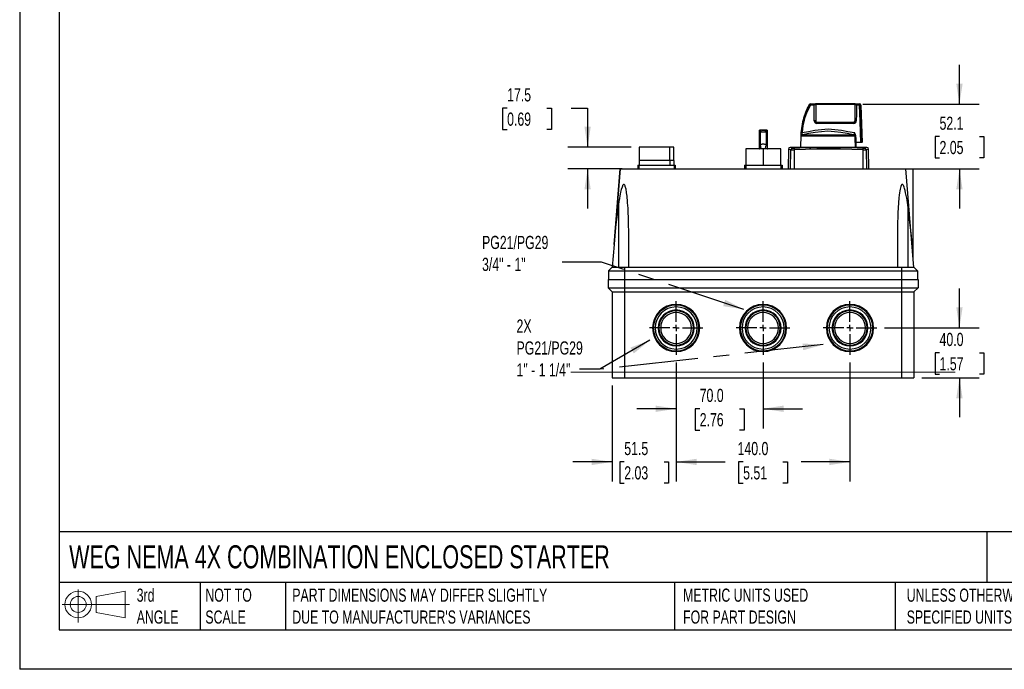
# Model space of a CAD drawing. Header units: millimetres. Extents: x 0 to 1397, y 0 to 1080.
# Tile 1 of 5: x 0 to 793, y 0 to 523. Entities that reach past the tile are written whole.
import ezdxf

# ---------------------------------------------------------------- set-up
doc = ezdxf.new("R2010")
doc.units = ezdxf.units.MM
doc.header["$LTSCALE"] = 5
doc.linetypes.add('CENTERX2', pattern=[20.32, 12.7, -2.54, 2.54, -2.54])
doc.layers.add('CENTER', color=40, linetype='CENTERX2')
doc.layers.add('SLD-DEFPOINTS', color=7, linetype='Continuous')
doc.layers.add('DIMENSIONS', color=140, linetype='Continuous', lineweight=25)
doc.layers.add('TEXT', color=140, linetype='Continuous', lineweight=25)
doc.styles.add('SLDTEXTSTYLE0', font='TXT', dxfattribs={"width": 0.7})
doc.dimstyles.new('SLDDIMSTYLE0', dxfattribs={"dimtxt": 10.790039, "dimasz": 16.51, "dimexe": 0, "dimexo": 0.0625, "dimgap": 2.69751, "dimtad": 0, "dimtih": 1, "dimtoh": 1, "dimdec": 1, "dimrnd": 1e-09, "dimzin": 4, "dimdsep": 46, "dimtxsty": 'SLDTEXTSTYLE0', "dimsah": 1, "dimcen": 0.09, "dimadec": 0, "dimazin": 1, "dimtfac": 1, "dimtdec": 1, "dimtmove": 0, "dimatfit": 0, "dimfxl": 0, "dimfrac": 2, "dimtolj": 1, "dimtzin": 12, "dimarcsym": 0})
doc.dimstyles.new('SLDDIMSTYLE1', dxfattribs={"dimtxt": 10.790039, "dimasz": 16.51, "dimexe": 0, "dimexo": 0.0625, "dimgap": 2.69751, "dimtad": 0, "dimtih": 1, "dimtoh": 1, "dimdec": 1, "dimrnd": 1e-09, "dimzin": 4, "dimdsep": 46, "dimtxsty": 'SLDTEXTSTYLE0', "dimsah": 1, "dimcen": 0.09, "dimadec": 0, "dimazin": 1, "dimtfac": 1, "dimtdec": 1, "dimtofl": 0, "dimtmove": 0, "dimatfit": 3, "dimfxl": 0, "dimfrac": 2, "dimtolj": 1, "dimtzin": 12, "dimarcsym": 0})
doc.dimstyles.new('SLDDIMSTYLE2', dxfattribs={"dimtxt": 10.790039, "dimasz": 16.51, "dimexe": 0, "dimexo": 0.0625, "dimgap": 2.69751, "dimtad": 0, "dimtih": 1, "dimtoh": 1, "dimdec": 1, "dimrnd": 1e-09, "dimzin": 12, "dimdsep": 46, "dimtxsty": 'SLDTEXTSTYLE0', "dimsah": 1, "dimcen": 0.09, "dimadec": 0, "dimazin": 3, "dimtfac": 1, "dimtdec": 1, "dimtmove": 0, "dimatfit": 0, "dimfxl": 0, "dimfrac": 2, "dimtolj": 1, "dimtzin": 12, "dimarcsym": 0})
doc.dimstyles.new('SLDDIMSTYLE3', dxfattribs={"dimtxt": 0.18, "dimasz": 16.51, "dimexe": 0, "dimexo": 0.0625, "dimgap": 0, "dimtad": 0, "dimtih": 1, "dimtoh": 1, "dimdec": 0, "dimrnd": 1e-09, "dimzin": 0, "dimdsep": 46, "dimtxsty": 'Standard', "dimsah": 1, "dimcen": 0.09, "dimadec": 0, "dimazin": 0, "dimtfac": 16.51, "dimtdec": 0, "dimtofl": 0, "dimtmove": 0, "dimatfit": 3, "dimfxl": 0, "dimfrac": 2, "dimtolj": 1, "dimtzin": 0, "dimarcsym": 0})

# ---------------------------------------------------------------- blocks, each defined once
blk = doc.blocks.new('Block11')
at = {"color": 7, "linetype": 'Continuous', "lineweight": 18}
for p, q in [((12.94, 26.55), (12.94, 0)), ((27.4, 20.84), (50.88, 25.16)), ((50.88, 25.16), (50.88, 3.66)), ((27.4, 7.98), (27.4, 20.84)), ((0, 14.41), (54.37, 14.41)), ((27.4, 7.98), (50.88, 3.66))]:
    blk.add_line(p, q, dxfattribs=at)
for radius in [10.75, 6.43]:
    blk.add_circle((12.94, 14.41), radius, dxfattribs=at)
blk = doc.blocks.new('Block12')
at = {"layer": 'SLD-DEFPOINTS'}
blk.add_blockref('Block11', (0, 0), dxfattribs=at)
blk = doc.blocks.new('_D')
at = {"layer": 'DIMENSIONS'}
for p, q in [((528.66, 246.83), (528.66, 193.82)), ((598.66, 246.83), (598.66, 193.82)), ((528.66, 209.7), (496.91, 209.7)), ((547.63, 209.7), (544.01, 209.7)), ((544.01, 209.7), (544.01, 192.55)), ((579.7, 209.7), (583.32, 209.7)), ((583.32, 209.7), (583.32, 192.55)), ((598.66, 209.7), (630.41, 209.7)), ((544.01, 192.55), (547.63, 192.55)), ((583.32, 192.55), (579.7, 192.55))]:
    blk.add_line(p, q, dxfattribs=at)
for points in [[(528.66, 209.7), (512.15, 212.24), (512.15, 207.16)], [(598.66, 209.7), (615.17, 207.16), (615.17, 212.24)]]:
    blk.add_solid(points, dxfattribs=at)
at = {"layer": 'DIMENSIONS', "char_height": 10.583, "attachment_point": 1, "style": 'SLDTEXTSTYLE0'}
for s, insert in [('70.0', (547.63, 225.76)), ('2.76', (547.63, 206.19))]:
    blk.add_mtext(s, dxfattribs=dict(at, insert=insert))
blk = doc.blocks.new('_D_1')
at = {"layer": 'DIMENSIONS'}
for p, q in [((528.66, 246.83), (528.66, 151.05)), ((668.66, 246.83), (668.66, 151.05)), ((528.66, 166.92), (568.01, 166.92)), ((582.63, 166.92), (579.01, 166.92)), ((579.01, 166.92), (579.01, 149.77)), ((614.7, 166.92), (618.32, 166.92)), ((618.32, 166.92), (618.32, 149.77)), ((668.66, 166.92), (629.32, 166.92)), ((579.01, 149.77), (582.63, 149.77)), ((618.32, 149.77), (614.7, 149.77))]:
    blk.add_line(p, q, dxfattribs=at)
for points in [[(528.66, 166.92), (545.17, 164.38), (545.17, 169.46)], [(668.66, 166.92), (652.15, 169.46), (652.15, 164.38)]]:
    blk.add_solid(points, dxfattribs=at)
at = {"layer": 'DIMENSIONS', "char_height": 10.583, "attachment_point": 1, "style": 'SLDTEXTSTYLE0'}
for s, insert in [('140.0', (578.14, 182.98)), ('5.51', (582.63, 163.41))]:
    blk.add_mtext(s, dxfattribs=dict(at, insert=insert))
blk = doc.blocks.new('_D_2')
at = {"layer": 'DIMENSIONS'}
for p, q in [((756.81, 274.72), (756.81, 306.47)), ((696.55, 274.72), (772.68, 274.72)), ((740.78, 254.72), (737.15, 254.72)), ((737.15, 254.72), (737.15, 237.57)), ((772.84, 254.72), (776.47, 254.72)), ((776.47, 254.72), (776.47, 237.57)), ((726.51, 234.72), (772.68, 234.72)), ((737.15, 237.57), (740.78, 237.57)), ((756.81, 234.72), (756.81, 202.97)), ((776.47, 237.57), (772.84, 237.57))]:
    blk.add_line(p, q, dxfattribs=at)
for points in [[(756.81, 274.72), (759.35, 291.23), (754.27, 291.23)], [(756.81, 234.72), (754.27, 218.21), (759.35, 218.21)]]:
    blk.add_solid(points, dxfattribs=at)
at = {"layer": 'DIMENSIONS', "char_height": 10.583, "attachment_point": 1, "style": 'SLDTEXTSTYLE0'}
for s, insert in [('40.0', (740.78, 270.78)), ('1.57', (740.78, 251.21))]:
    blk.add_mtext(s, dxfattribs=dict(at, insert=insert))
blk = doc.blocks.new('_D_3')
at = {"layer": 'DIMENSIONS'}
for p, q in [((528.66, 246.83), (528.66, 151.05)), ((477.16, 228.37), (477.16, 151.05)), ((477.16, 166.92), (445.41, 166.92)), ((486.88, 166.92), (483.26, 166.92)), ((483.26, 166.92), (483.26, 149.77)), ((518.95, 166.92), (522.57, 166.92)), ((522.57, 166.92), (522.57, 149.77)), ((528.66, 166.92), (560.41, 166.92)), ((483.26, 149.77), (486.88, 149.77)), ((522.57, 149.77), (518.95, 149.77))]:
    blk.add_line(p, q, dxfattribs=at)
for points in [[(477.16, 166.92), (460.65, 169.46), (460.65, 164.38)], [(528.66, 166.92), (545.17, 164.38), (545.17, 169.46)]]:
    blk.add_solid(points, dxfattribs=at)
at = {"layer": 'DIMENSIONS', "char_height": 10.583, "attachment_point": 1, "style": 'SLDTEXTSTYLE0'}
for s, insert in [('51.5', (486.88, 182.98)), ('2.03', (486.88, 163.41))]:
    blk.add_mtext(s, dxfattribs=dict(at, insert=insert))
blk = doc.blocks.new('_D_4')
at = {"layer": 'DIMENSIONS'}
for p, q in [((756.81, 454.82), (756.81, 486.57)), ((679.05, 454.82), (772.68, 454.82)), ((740.78, 428.77), (737.15, 428.77)), ((737.15, 428.77), (737.15, 411.62)), ((772.84, 428.77), (776.47, 428.77)), ((776.47, 428.77), (776.47, 411.62)), ((737.15, 411.62), (740.78, 411.62)), ((776.47, 411.62), (772.84, 411.62)), ((712.01, 402.72), (772.68, 402.72)), ((756.81, 402.72), (756.81, 370.97))]:
    blk.add_line(p, q, dxfattribs=at)
for points in [[(756.81, 454.82), (759.35, 471.33), (754.27, 471.33)], [(756.81, 402.72), (754.27, 386.21), (759.35, 386.21)]]:
    blk.add_solid(points, dxfattribs=at)
at = {"layer": 'DIMENSIONS', "char_height": 10.583, "attachment_point": 1, "style": 'SLDTEXTSTYLE0'}
for s, insert in [('52.1', (740.78, 444.83)), ('2.05', (740.78, 425.26))]:
    blk.add_mtext(s, dxfattribs=dict(at, insert=insert))
blk = doc.blocks.new('_D_5')
at = {"layer": 'DIMENSIONS'}
for p, q in [((392.55, 451.6), (388.93, 451.6)), ((388.93, 451.6), (388.93, 434.45)), ((424.62, 451.6), (428.24, 451.6)), ((428.24, 451.6), (428.24, 434.45)), ((444.07, 451.6), (457.35, 451.6)), ((457.35, 451.6), (457.35, 420.19)), ((388.93, 434.45), (392.55, 434.45)), ((428.24, 434.45), (424.62, 434.45)), ((492.51, 420.19), (441.47, 420.19)), ((485.31, 402.72), (441.47, 402.72)), ((457.35, 402.72), (457.35, 370.97))]:
    blk.add_line(p, q, dxfattribs=at)
for points in [[(457.35, 420.19), (459.89, 436.7), (454.81, 436.7)], [(457.35, 402.72), (454.81, 386.21), (459.89, 386.21)]]:
    blk.add_solid(points, dxfattribs=at)
at = {"layer": 'DIMENSIONS', "char_height": 10.583, "attachment_point": 1, "style": 'SLDTEXTSTYLE0'}
for s, insert in [('17.5', (392.55, 467.66)), ('0.69', (392.55, 448.09))]:
    blk.add_mtext(s, dxfattribs=dict(at, insert=insert))
blk = doc.blocks.new('SW_CENTERMARKSYMBOL_0')
at = {"layer": 'CENTER', "color": 0}
for p, q in [((0, 5.08), (0, 21.54)), ((-5.08, 0), (-21.54, 0)), ((0, 0), (-2.54, 0)), ((0, 0), (0, 2.54)), ((0, 0), (0, -2.54)), ((0, 0), (2.54, 0)), ((5.08, 0), (21.54, 0)), ((0, -5.08), (0, -21.54))]:
    blk.add_line(p, q, dxfattribs=at)
blk = doc.blocks.new('SW_CENTERMARKSYMBOL_1')
at = {"layer": 'CENTER', "color": 0}
for p, q in [((0, 5.08), (0, 21.54)), ((-5.08, 0), (-21.54, 0)), ((0, 0), (-2.54, 0)), ((0, 0), (0, 2.54)), ((0, 0), (0, -2.54)), ((0, 0), (2.54, 0)), ((5.08, 0), (21.54, 0)), ((0, -5.08), (0, -21.54))]:
    blk.add_line(p, q, dxfattribs=at)
blk = doc.blocks.new('SW_CENTERMARKSYMBOL_2')
at = {"layer": 'CENTER', "color": 0}
for p, q in [((0, 5.08), (0, 21.54)), ((-5.08, 0), (-21.54, 0)), ((0, 0), (-2.54, 0)), ((0, 0), (0, 2.54)), ((0, 0), (0, -2.54)), ((0, 0), (2.54, 0)), ((5.08, 0), (21.54, 0)), ((0, -5.08), (0, -21.54))]:
    blk.add_line(p, q, dxfattribs=at)

msp = doc.modelspace()

# ---------------------------------------------------------------- linework, layer by layer
at = {"color": 7, "linetype": 'Continuous'}
for p in [(0.01, 1079.51), (1397.01, 0.01)]:
    msp.add_line(p, (0.01, 0.01), dxfattribs=at)
for p, q in [((636.18, 454.51), (635.84, 454.51)), ((636.71, 455.02), (637.03, 455.02)), ((639.93, 454.05), (636.83, 454.05)), ((637.03, 455.02), (640.59, 455.02)), ((640.59, 455.02), (640.6, 455.02)), ((654.47, 455.02), (640.77, 455.02)), ((641, 454.82), (672.7, 454.82)), ((641.1, 454.52), (641.08, 454.52)), ((641.1, 454.52), (641.1, 441.32)), ((641.1, 454.52), (641.1, 454.52)), ((654.48, 454.82), (654.47, 455.02)), ((654.5, 455.02), (654.47, 455.02)), ((654.5, 454.82), (654.5, 455.02)), ((661.26, 454.82), (661.27, 455.02)), ((672.94, 455.02), (661.27, 455.02)), ((672.6, 454.6), (672.6, 441.32)), ((672.62, 454.52), (672.6, 454.52)), ((673.1, 455.02), (673.11, 455.02)), ((673.11, 455.02), (676.2, 455.02)), ((676.4, 454.05), (673.77, 454.05)), ((676.2, 455.02), (676.4, 455.02)), ((677.4, 454.05), (677.19, 454.05)), ((677.4, 454.05), (678.45, 424.02)), ((641.1, 441.32), (641.1, 441.32)), ((671.74, 439.35), (641.95, 439.35)), ((642.09, 440.32), (671.59, 440.32)), ((595.61, 433.19), (595.61, 418.97)), ((602.05, 433.83), (595.68, 433.83)), ((595.69, 433.19), (595.68, 433.83)), ((595.68, 433.83), (595.68, 418.97)), ((596.36, 432.85), (596.36, 422.12)), ((597.61, 433.84), (597.61, 433.83)), ((597.64, 433.83), (597.64, 433.84)), ((600.06, 433.84), (597.67, 433.84)), ((597.85, 433.84), (599.85, 433.84)), ((597.85, 433.83), (597.85, 433.84)), ((599.85, 433.83), (599.85, 433.84)), ((600.08, 433.83), (600.08, 433.84)), ((600.11, 433.83), (600.11, 433.84)), ((601.36, 422.12), (601.36, 432.85)), ((602.05, 433.83), (602.04, 433.19)), ((602.05, 433.83), (602.05, 418.97)), ((602.11, 418.97), (602.11, 433.19)), ((629.13, 430.02), (628.86, 420.02)), ((629.36, 430.02), (629.13, 430.02)), ((672.19, 429.23), (629.77, 429.23)), ((630.54, 430.18), (671.45, 430.18)), ((672.91, 424.02), (672.77, 424.02)), ((677.34, 424.02), (673.31, 424.02)), ((673.66, 420.02), (673.7, 424.02)), ((678.12, 424.02), (677.34, 424.02)), ((498.86, 420.19), (498.86, 409.54)), ((523.44, 420.19), (498.86, 420.19)), ((523.44, 420.19), (523.44, 409.54)), ((526.86, 420.19), (523.44, 420.19)), ((526.86, 409.54), (526.86, 420.19)), ((584.86, 418.84), (584.86, 405.84)), ((597.14, 418.84), (584.86, 418.84)), ((597.26, 418.97), (589.64, 418.97)), ((595.62, 418.96), (595.68, 418.94)), ((598.86, 418.84), (597.14, 418.84)), ((598.86, 418.84), (598.86, 405.84)), ((600.59, 418.84), (598.86, 418.84)), ((608.09, 418.97), (600.48, 418.97)), ((612.86, 418.84), (600.59, 418.84)), ((602.05, 418.94), (602.11, 418.96)), ((612.86, 405.84), (612.86, 418.84)), ((619.09, 418.54), (618.81, 402.72)), ((620.77, 402.72), (621.03, 418.05)), ((621.36, 420.02), (621.66, 420.02)), ((621.36, 419.02), (621.36, 419.02)), ((621.36, 419.02), (621.36, 419.02)), ((621.36, 419.02), (621.36, 419.02)), ((621.36, 419.02), (621.36, 419.02)), ((621.36, 419.02), (621.36, 419.02)), ((681.36, 420.02), (621.66, 420.02)), ((623.62, 418.05), (623.58, 402.72)), ((629.85, 419.9), (629.85, 419.98)), ((630.24, 419.92), (630.24, 420)), ((635.97, 419.02), (636.56, 418.92)), ((635.97, 419.02), (636.56, 419.02)), ((636.56, 418.92), (636.56, 419.02)), ((636.56, 419.02), (637.01, 419.02)), ((679.19, 402.72), (679.15, 418.05)), ((681.73, 418.05), (682, 402.72)), ((683.92, 402.72), (683.64, 418.54)), ((497.74, 405.84), (497.74, 402.72)), ((497.74, 405.84), (498.74, 405.84)), ((498.74, 405.84), (498.74, 402.72)), ((498.74, 405.84), (526.99, 405.84)), ((498.76, 409.54), (498.76, 405.84)), ((523.51, 409.54), (498.76, 409.54)), ((523.51, 409.54), (523.51, 405.84)), ((526.96, 409.54), (523.51, 409.54)), ((526.96, 405.84), (526.96, 409.54)), ((526.99, 405.84), (526.99, 402.72)), ((526.99, 405.84), (527.99, 405.84)), ((527.99, 405.84), (527.99, 402.72)), ((583.74, 405.84), (583.74, 402.72)), ((583.74, 405.84), (584.74, 405.84)), ((584.74, 405.84), (584.74, 402.72)), ((584.74, 405.84), (612.99, 405.84)), ((612.99, 405.84), (612.99, 402.72)), ((612.99, 405.84), (613.99, 405.84)), ((613.99, 405.84), (613.99, 402.72)), ((478.67, 342.01), (483.66, 402.72)), ((483.66, 402.72), (478.68, 342.18)), ((483.66, 402.72), (491.66, 402.72)), ((491.66, 402.72), (705.66, 402.72)), ((705.66, 402.72), (713.66, 402.72)), ((719.12, 336.43), (713.66, 402.72)), ((713.66, 402.72), (719.66, 402.72)), ((719.66, 329.8), (719.66, 402.72)), ((482.16, 373.79), (482.16, 323.72)), ((715.16, 373.79), (715.16, 323.72)), ((490.46, 323.72), (490.46, 350.51)), ((706.86, 350.51), (706.86, 323.72)), ((478.67, 342.01), (477.16, 323.72)), ((477.16, 323.72), (474.16, 320.72)), ((474.16, 320.72), (487.16, 320.72)), ((474.16, 320.72), (474.16, 313.72)), ((478.54, 323.72), (482.11, 323.72)), ((487.16, 323.72), (490.46, 323.72)), ((487.16, 323.72), (487.16, 320.72)), ((487.16, 320.72), (710.16, 320.72)), ((487.16, 320.72), (487.16, 313.72)), ((490.46, 323.72), (706.86, 323.72)), ((706.86, 323.72), (710.16, 323.72)), ((710.16, 323.72), (710.16, 320.72)), ((710.16, 320.72), (723.16, 320.72)), ((710.16, 320.72), (710.16, 313.72)), ((715.25, 323.72), (718.81, 323.72)), ((720.16, 323.72), (723.16, 320.72)), ((723.16, 320.72), (723.16, 313.72)), ((473.86, 313.72), (487.16, 313.72)), ((473.86, 313.72), (473.86, 307.02)), ((487.16, 313.72), (487.16, 307.02)), ((487.16, 313.72), (710.16, 313.72)), ((710.16, 313.72), (723.46, 313.72)), ((710.16, 313.72), (710.16, 307.02)), ((723.46, 313.72), (723.46, 307.02)), ((473.86, 307.02), (487.16, 307.02)), ((473.86, 307.02), (477.16, 303.72)), ((477.16, 303.72), (487.16, 303.72)), ((477.16, 303.72), (477.16, 234.72)), ((487.16, 307.02), (487.16, 303.72)), ((487.16, 307.02), (710.16, 307.02)), ((487.16, 303.72), (710.16, 303.72)), ((487.16, 303.72), (487.16, 234.72)), ((710.16, 307.02), (723.46, 307.02)), ((710.16, 307.02), (710.16, 303.72)), ((710.16, 303.72), (720.16, 303.72)), ((710.16, 303.72), (710.16, 234.72)), ((723.46, 307.02), (720.16, 303.72)), ((720.16, 303.72), (720.16, 234.72)), ((511.71, 274.72), (510.26, 274.72)), ((516.21, 274.72), (514.76, 274.72)), ((541.12, 274.72), (542.56, 274.72)), ((545.62, 274.72), (547.06, 274.72)), ((581.71, 274.72), (580.26, 274.72)), ((586.21, 274.72), (584.76, 274.72)), ((611.12, 274.72), (612.56, 274.72)), ((615.62, 274.72), (617.06, 274.72)), ((651.71, 274.72), (650.26, 274.72)), ((656.21, 274.72), (654.76, 274.72)), ((681.12, 274.72), (682.56, 274.72)), ((685.62, 274.72), (687.06, 274.72)), ((477.16, 234.72), (487.16, 234.72)), ((487.16, 234.72), (710.16, 234.72)), ((710.16, 234.72), (720.16, 234.72))]:
    msp.add_line(p, q)
at = {"color": 7, "linetype": 'Continuous', "lineweight": 18}
msp.add_line((753.42, 239.08), (443.91, 239.08), dxfattribs=at)
at = {"flags": 128}
for points in [[(631.36, 443.9), (632.98, 448.53), (635.04, 453)], [(635.04, 453.02), (635.04, 453.01), (635.04, 453)], [(639.93, 441.35), (639.93, 448.47), (639.93, 454.05)], [(641.1, 454.52), (641.08, 454.67), (641, 454.82)], [(641.1, 454.52), (641.1, 447.13), (641.1, 441.32)], [(661.3, 455.02), (660.05, 455.02), (657.9, 455.02), (654.5, 455.02)], [(654.5, 455.02), (654.5, 455.02), (654.5, 455.02)], [(673.77, 454.05), (673.77, 446.94), (673.76, 441.35)], [(677.34, 424.02), (676.81, 440.84), (676.4, 454.05)], [(677.19, 454.05), (677.72, 437.23), (678.12, 424.02)], [(631.36, 443.9), (631.36, 443.92), (631.36, 443.92)], [(631.36, 443.92), (631.36, 443.92), (631.36, 443.9)], [(596.39, 432.84), (597.27, 433.36), (597.04, 433.69), (595.68, 433.83)], [(595.68, 433.83), (595.68, 433.83), (595.68, 433.83)], [(596.38, 432.81), (596.37, 432.8), (596.46, 432.77), (596.66, 432.73), (596.97, 432.7), (597.36, 432.68), (597.82, 432.66), (598.33, 432.64), (598.86, 432.64), (599.4, 432.64), (599.91, 432.66), (600.37, 432.68), (600.76, 432.7), (601.07, 432.73), (601.27, 432.77), (601.36, 432.8), (601.35, 432.81)], [(597.64, 433.84), (597.62, 433.84), (597.67, 433.84)], [(597.85, 433.84), (597.73, 433.84), (597.64, 433.84)], [(599.85, 433.84), (599.98, 433.84), (600.08, 433.84)], [(600.08, 433.84), (600.11, 433.84), (600.06, 433.84)], [(601.34, 432.84), (600.46, 433.36), (600.7, 433.69), (602.05, 433.83)], [(602.05, 433.83), (602.05, 433.83), (602.05, 433.83)], [(629.36, 430.02), (629.31, 431.03), (629.34, 431.98)], [(630.04, 430.66), (630.12, 430.44), (630.23, 430.28), (630.54, 430.18)], [(630.07, 431.95), (635.2, 432.94), (640.41, 433.85), (645.68, 434.59), (651.03, 434.9), (656.39, 434.58), (661.7, 433.84), (666.96, 432.93), (672.19, 431.95)], [(671.45, 430.18), (666.37, 431.12), (661.26, 431.99), (656.11, 432.7), (650.92, 433.01), (645.73, 432.71), (640.6, 432), (635.54, 431.12), (630.54, 430.18)], [(671.45, 430.18), (671.84, 430.28), (671.99, 430.42), (672.1, 430.63), (672.17, 430.9), (672.21, 431.22), (672.22, 431.57), (672.19, 431.95)], [(672.8, 429.88), (672.65, 430.87), (672.19, 431.95)], [(672.8, 429.88), (672.54, 429.39), (672.19, 429.23)], [(672.91, 424.02), (672.85, 427.3), (672.8, 429.88)], [(673.2, 429.87), (673.26, 426.59), (673.31, 424.02)], [(596.38, 422.24), (596.37, 422.3), (596.46, 422.43), (596.65, 422.56), (596.95, 422.66), (597.33, 422.74), (597.8, 422.79), (598.31, 422.83), (598.86, 422.84), (599.41, 422.83), (599.93, 422.79), (600.39, 422.74), (600.78, 422.66), (601.07, 422.56), (601.27, 422.43), (601.36, 422.3), (601.35, 422.24)], [(597.14, 418.84), (596.85, 420.75), (596.39, 422.13)], [(600.59, 418.84), (600.88, 420.75), (601.34, 422.13)], [(672.77, 424.02), (672.83, 421.78), (672.87, 420.02)], [(621.03, 418.05), (619.97, 418.41), (619.32, 418.53), (619.09, 418.54), (619.09, 418.54)], [(679.15, 418.05), (670.06, 418.41), (660.93, 418.53), (651.42, 418.54), (641.89, 418.53), (632.72, 418.41), (623.62, 418.05)], [(623.72, 419.51), (633.1, 419.89), (642.19, 420), (651.41, 420.02), (660.62, 420), (669.68, 419.89), (679.04, 419.51)], [(625.9, 420), (624.79, 419.98), (623.91, 419.96)], [(628.59, 419.86), (630.43, 419.92), (631.87, 419.96)], [(628.98, 419.9), (628.76, 419.88), (628.59, 419.86)], [(630.24, 420), (630.02, 419.99), (629.85, 419.98)], [(632.09, 419.98), (631.05, 419.99), (630.24, 420)], [(632.15, 419.97), (632.13, 419.97), (632.09, 419.98)], [(636.56, 418.92), (636.81, 418.98), (637.01, 419.02)], [(490.46, 350.51), (490.45, 353.79), (490.42, 356.39), (490.38, 358.71), (490.31, 361.54), (490.22, 364.12), (490.11, 367), (490.01, 369.23), (489.9, 371.19), (489.78, 373.19), (489.62, 375.45), (489.45, 377.53), (489.28, 379.42), (489.13, 380.88), (488.97, 382.23), (488.8, 383.47), (488.63, 384.61), (488.46, 385.63), (488.28, 386.55), (487.73, 388.62), (487.54, 389.13), (487.35, 389.54), (487.15, 389.85), (486.84, 390.16), (486.68, 390.23), (486.51, 390.25), (486.35, 390.2), (486.18, 390.1), (486.01, 389.94), (485.84, 389.73), (485.59, 389.31), (485.33, 388.76), (485.07, 388.1), (484.5, 386.29), (483.93, 383.93), (483.34, 381.02), (482.95, 378.85), (482.56, 376.44), (482.16, 373.79)], [(715.16, 373.79), (714.88, 375.75), (714.59, 377.57), (714.31, 379.27), (713.91, 381.48), (713.48, 383.57), (713.06, 385.38), (712.65, 386.9), (712.25, 388.14), (711.99, 388.8), (711.73, 389.34), (711.47, 389.76), (711.13, 390.12), (710.96, 390.21), (710.8, 390.25), (710.63, 390.23), (710.47, 390.15), (710.31, 390.02), (710.16, 389.83), (709.58, 388.58), (709.04, 386.5), (708.78, 385.08), (708.52, 383.43), (708.28, 381.53), (708.05, 379.39), (707.71, 375.53), (707.44, 371.34), (707.23, 367.34), (707.08, 363.52), (706.98, 360), (706.9, 355.66), (706.86, 350.51)], [(482.16, 373.79), (481.14, 366.12), (480.18, 357.93), (479.39, 350.12), (478.67, 342.01)], [(720.16, 323.72), (719.13, 336.26), (718.07, 348.8), (716.71, 361.84), (715.16, 373.79)], [(477.16, 323.72), (477.51, 323.74), (478.54, 323.72)], [(477.16, 323.72), (477.51, 323.72), (478.54, 323.72)], [(482.11, 323.72), (484.54, 323.73), (487.16, 323.72)], [(482.11, 323.72), (483.64, 323.72), (484.54, 323.72), (487.16, 323.72)], [(710.16, 323.72), (712.79, 323.73), (715.25, 323.72)], [(710.16, 323.72), (712.8, 323.72), (715.25, 323.72)], [(718.81, 323.72), (719.82, 323.74), (720.16, 323.72)]]:
    msp.add_lwpolyline(points, dxfattribs=at)
for centre, radius, start, end in [((679.78, 428.97), 50.53, 149.63891, 176.57823), ((679.33, 428.96), 49.35, 149.43419, 176.51719), ((682.24, 428.63), 53.13, 150.85112, 152.67159), ((636.71, 454.02), 1, 90.00012, 150.85128), ((637.04, 454.04), 0.975, 90.25741, 151.71874), ((638.79, 457.59), 4.04, 229.71405, 241.00743), ((638.18, 454.28), 1.36, 147.14792, 189.49142), ((642.01, 453.34), 2.2, 130.25769, 161.12683), ((642.12, 450.32), 4.33, 103.96691, 120.42594), ((640.58, 454.52), 0.495, 359.81082, 89.41265), ((640.6, 454.52), 0.5, 359.99969, 89.99969), ((640.6, 454.52), 0.503, 37.0261, 89.80918), ((673.1, 454.52), 0.5, 90.00031, 180.00031), ((673.11, 454.52), 0.495, 90.59215, 180.17338), ((671.58, 450.33), 4.32, 59.55373, 76.05569), ((671.7, 453.35), 2.19, 18.84247, 49.82187), ((675.03, 454.28), 1.38, 350.62995, 32.29919), ((676.2, 454.02), 0.996, 1.76326, 89.78243), ((676.4, 454.02), 1, 2, 90), ((676.79, 445.42), 8.65, 87.36294, 92.63706), ((682.24, 428.63), 53.13, 163.26848, 178.50002), ((640.25, 432.58), 8.78, 84.47404, 92.10262), ((641.94, 441.36), 2.01, 180.24018, 270.28369), ((642.09, 441.32), 0.999, 179.93409, 269.96288), ((642.1, 441.32), 0.999, 179.95811, 269.99538), ((643.67, 439.58), 1.74, 155.00849, 187.58979), ((671.59, 441.32), 1, 269.95642, 359.93636), ((670.03, 439.58), 1.73, 352.37819, 25.11307), ((671.75, 441.37), 2.01, 269.72747, 359.64353), ((673.44, 432.75), 8.61, 87.8159, 95.60508), ((629.27, 420.72), 11.26, 85.92559, 89.6282), ((630.23, 429.78), 0.9, 102.25426, 164.76164), ((630.2, 429.95), 0.843, 175.55936, 239.01716), ((630.76, 429.22), 0.992, 103.0509, 179.15002), ((633.49, 431.24), 3.49, 168.13898, 189.45351), ((671.21, 429.23), 0.985, 0.11159, 75.67052), ((670.27, 429.72), 2.94, 2.97172, 49.30793), ((673.06, 435.31), 5.44, 267.26559, 271.4868), ((589.64, 399.9), 19.07, 90, 96.69977), ((608.09, 399.9), 19.07, 83.30023, 90), ((620.59, 418.52), 1.5, 90.45053, 178.99935), ((620.24, 415.21), 4.82, 63.25065, 86.00915), ((621.36, 320.02), 100, 90, 90.4514), ((622.54, 418.01), 1.51, 94.97586, 178.65655), ((622.33, 442.33), 24.32, 266.95264, 273.04736), ((623.07, 425.64), 6.16, 263.88417, 276.11583), ((626.86, 418.55), 3.28, 163.03666, 188.91434), ((627.02, 477.13), 57.26, 266.88487, 271.95959), ((628.31, 493.43), 73.47, 268.11914, 271.19431), ((631.87, 422.97), 3.01, 270.07595, 275.36844), ((679.7, 425.61), 6.13, 263.86548, 276.13452), ((675.93, 418.55), 3.26, 351.04197, 17.13864), ((680.44, 442.23), 24.22, 266.94439, 273.05561), ((682.52, 415.24), 4.79, 94.39872, 116.89459), ((680.22, 418.01), 1.51, 1.34305, 85.02986), ((681.36, 320.02), 100, 89.5486, 90), ((684.01, 413.19), 5.37, 93.96311, 115.15809), ((682.14, 418.52), 1.5, 1.00065, 89.54947), ((528.66, 274.72), 19, 0, 180), ((598.66, 274.72), 19, 0, 180), ((668.66, 274.72), 19, 0, 180), ((528.66, 274.72), 18.4, 0, 180), ((528.66, 274.72), 16.96, 0, 180), ((528.66, 274.72), 14.5, 0, 180), ((528.66, 274.72), 13.9, 0, 180), ((528.66, 274.72), 12.46, 0, 180), ((598.66, 274.72), 18.4, 0, 180), ((598.66, 274.72), 16.96, 0, 180), ((598.66, 274.72), 14.5, 0, 180), ((598.66, 274.72), 13.9, 0, 180), ((598.66, 274.72), 12.46, 0, 180), ((668.66, 274.72), 18.4, 0, 180), ((668.66, 274.72), 16.96, 0, 180), ((668.66, 274.72), 14.5, 0, 180), ((668.66, 274.72), 13.9, 0, 180), ((668.66, 274.72), 12.46, 0, 180), ((528.66, 274.72), 19, 180, 0), ((528.66, 274.72), 18.4, 180, 0), ((528.66, 274.72), 16.96, 180, 0), ((528.66, 274.72), 14.5, 180, 0), ((528.66, 274.72), 13.9, 180, 0), ((528.66, 274.72), 12.46, 180, 0), ((598.66, 274.72), 19, 180, 0), ((598.66, 274.72), 18.4, 180, 0), ((598.66, 274.72), 16.96, 180, 0), ((598.66, 274.72), 14.5, 180, 0), ((598.66, 274.72), 13.9, 180, 0), ((598.66, 274.72), 12.46, 180, 0), ((668.66, 274.72), 19, 180, 0), ((668.66, 274.72), 18.4, 180, 0), ((668.66, 274.72), 16.96, 180, 0), ((668.66, 274.72), 14.5, 180, 0), ((668.66, 274.72), 13.9, 180, 0), ((668.66, 274.72), 12.46, 180, 0)]:
    msp.add_arc(centre, radius, start, end)
at = {"layer": 'TEXT'}
for p, q in [((31.75, 1047.75), (31.75, 31.75)), ((1365.25, 110.63), (31.75, 110.63)), ((778.79, 110.63), (778.79, 69.85)), ((1365.25, 69.85), (31.75, 69.85)), ((145.22, 69.85), (145.22, 31.75)), ((214.19, 69.85), (214.19, 31.75)), ((527.42, 69.85), (527.42, 31.75)), ((704.99, 69.85), (704.99, 31.75)), ((31.75, 31.75), (1365.25, 31.75))]:
    msp.add_line(p, q, dxfattribs=at)

# ---------------------------------------------------------------- block references
at = {"layer": 'CENTER'}
for name, p in [('SW_CENTERMARKSYMBOL_0', (528.66, 274.72)), ('SW_CENTERMARKSYMBOL_1', (598.66, 274.72)), ('SW_CENTERMARKSYMBOL_2', (668.66, 274.72))]:
    msp.add_blockref(name, p, dxfattribs=at)
at = {"layer": 'SLD-DEFPOINTS'}
msp.add_blockref('Block12', (34.19, 37.77), dxfattribs=at)

# ---------------------------------------------------------------- texts
at = {"layer": 'TEXT', "linetype": 'CENTERX2', "lineweight": 18, "attachment_point": 1, "style": 'SLDTEXTSTYLE0'}
for s, insert, char_height in [('PG21/PG29^J3/4" - 1"', (372.34, 348.86), 10.5833), ('2X^JPG21/PG29^J1" - 1 1/4"', (400.12, 281.57), 10.5833), ('WEG NEMA 4X COMBINATION ENCLOSED STARTER', (39.83, 99.82), 18.5208), ('3rd^JANGLE', (94.25, 64.98), 10.583), ('NOT TO^JSCALE', (149.53, 64.98), 10.5833), ("PART DIMENSIONS MAY DIFFER SLIGHTLY ^JDUE TO MANUFACTURER'S VARIANCES", (219.56, 64.98), 10.5833), ('METRIC UNITS USED ^JFOR PART DESIGN', (534.27, 64.98), 10.5833), ('UNLESS OTHERWISE ^JSPECIFIED UNITS ARE:', (714.35, 64.98), 10.5833)]:
    msp.add_mtext(s, dxfattribs=dict(at, insert=insert, char_height=char_height))

# ---------------------------------------------------------------- dimensions: what is measured, and where the dimension line sits
at = {"layer": 'DIMENSIONS'}
for base, p1, p2, dimstyle, picture, middle in [((756.81, 454.82), (705.66, 402.72), (672.7, 454.82), 'SLDDIMSTYLE2', '_D_4', (756.81, 428.77)), ((457.35, 402.72), (498.86, 420.19), (491.66, 402.72), 'SLDDIMSTYLE2', '_D_5', (457.35, 451.6)), ((756.81, 274.72), (720.16, 234.72), (690.2, 274.72), 'SLDDIMSTYLE0', '_D_2', (756.81, 254.72))]:
    dim = msp.add_linear_dim(base=base, p1=p1, p2=p2, angle=90, dimstyle=dimstyle, dxfattribs=at)
    dim.commit()
    dim.dimension.update_dxf_attribs({"geometry": picture, "text_midpoint": middle, "dimtype": 160})
for base, p2, dimstyle, picture, middle in [((477.16, 166.92), (477.16, 234.72), 'SLDDIMSTYLE2', '_D_3', (502.91, 166.92)), ((598.66, 209.7), (598.66, 253.18), 'SLDDIMSTYLE0', '_D', (563.66, 209.7)), ((668.66, 166.92), (668.66, 253.18), 'SLDDIMSTYLE1', '_D_1', (598.66, 166.92))]:
    dim = msp.add_linear_dim(base=base, p1=(528.66, 253.18), p2=p2, dimstyle=dimstyle, dxfattribs=at)
    dim.commit()
    dim.dimension.update_dxf_attribs({"geometry": picture, "text_midpoint": middle, "dimtype": 160})

# ---------------------------------------------------------------- leaders
at = {"layer": 'TEXT', "linetype": 'CENTERX2', "lineweight": 18}
for points in [[(583.06, 289.67), (468.55, 327.73), (436.8, 327.73)], [(507.47, 264.87), (467.27, 241.47), (450.74, 241.47)], [(647.08, 261.31), (467.27, 241.47), (450.74, 241.47)]]:
    msp.add_leader(points, dimstyle='SLDDIMSTYLE3', dxfattribs=at)

doc.saveas('drawing.dxf')
